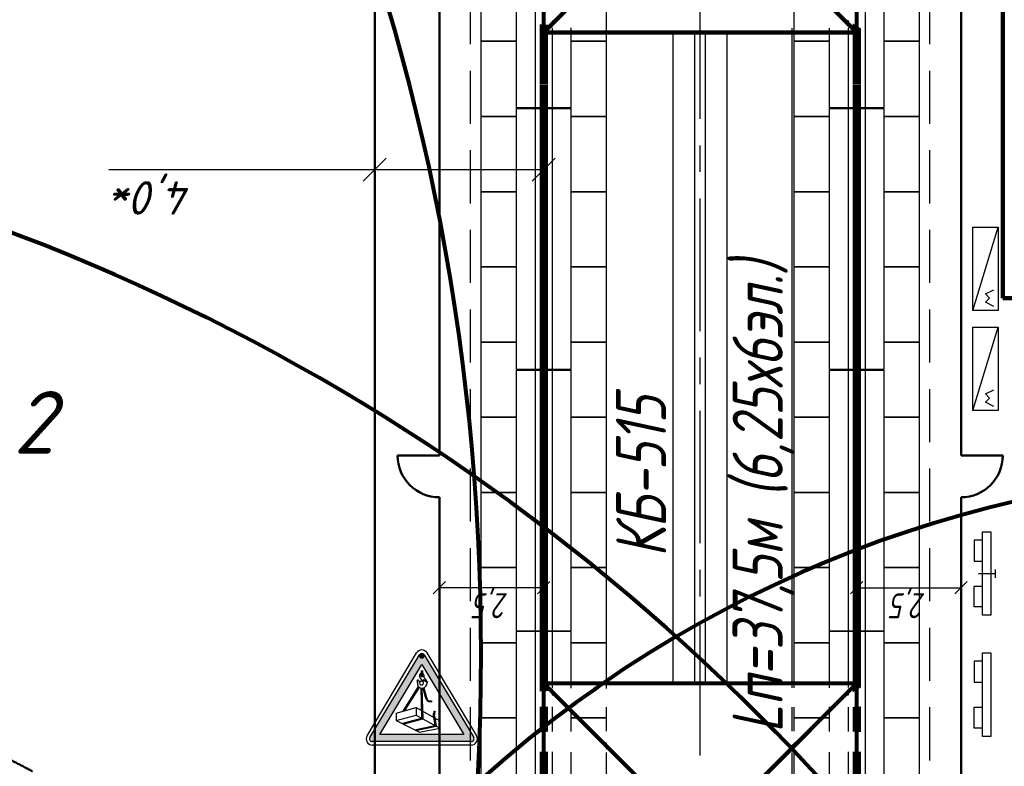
# Model space of a CAD drawing. Header units: millimetres. Extents: x 2204655785 to 2205143108, y 485765510 to 486291538.
# Tile 119 of 156: x 2205027750 to 2205051343, y 486205790 to 486223664. Entities that reach past the tile are written whole.
import ezdxf
from ezdxf.enums import TextEntityAlignment as Align
from ezdxf.lldxf.tags import DXFTag

# ---------------------------------------------------------------- set-up
doc = ezdxf.new("R2010")
doc.units = ezdxf.units.MM
doc.linetypes.add('НЕВИДИМАЯX2', pattern=[19.05, 12.7, -6.35])
doc.linetypes.add('осевая', pattern=[50.8, 31.75, -6.35, 6.35, -6.35])
for name, color, linetype in [('ППР_Автокран СКАТ-40', 7, 'Continuous'), ('ППР_Автокран_Опасная зона', 1, 'Continuous'), ('ППР_Дороги рабочие', 30, 'Continuous'), ('ППР_Кран', 7, 'Continuous'), ('ППР_Опасная зона от крана', 1, 'Continuous'), ('ППР_Плиты крана', 7, 'Continuous'), ('ППР_Привязка крана', 5, 'Continuous'), ('ППР_Привязка стоянок', 5, 'Continuous'), ('ППР_Разрез', 5, 'Continuous'), ('ППР_Стрела', 7, 'Continuous')]:
    doc.layers.add(name, color=color, linetype=linetype)
doc.styles.add('ППРк_М1-1', font='GOST_Common Italic.ttf', dxfattribs={"height": 800})
doc.styles.add('ППРк_М1-1кран', font='GOST_Common Italic.ttf', dxfattribs={"width": 0.8, "height": 600})
doc.linetypes.add('ОГРАЖДЕНИЕ_ПУТЕЙ', pattern='A,1,[2,КБ-503,S=1,R=0,X=0,Y=0],2000,[2,КБ-503,S=1,R=0,X=0,Y=0],2000,[2,КБ-503,S=1,R=0,X=0,Y=0],1351,-628,[1,ЧЕЛОВЕК,S=1,R=180,X=0,Y=-24],-461,[1,ЗНАК 4,S=1,R=180,X=0,Y=-417],-188,1372,[2,КБ-503,S=1,R=0,X=0,Y=0],1999,[2,КБ-503,S=1,R=0,X=0,Y=0],2000,[2,КБ-503,S=1,R=0,X=0,Y=0]', length=12000)
tags = doc.linetypes.add('опасная зона_Кран', pattern='A,30,-8,4,-8,30,-8,4,-8,30,-8,4,[230,Bbox.shx,S=2.5,R=0,X=0,Y=-10],-6', length=148).pattern_tags.tags
tags[24] = DXFTag(74, 5)
doc.dimstyles.new('ППРк_М1-1', dxfattribs={"dimtxt": 800, "dimasz": 550, "dimexe": 1.5, "dimexo": 0.675, "dimgap": 100, "dimtad": 1, "dimdec": 1, "dimlfac": 0.001, "dimzin": 1, "dimtxsty": 'ППРк_М1-1', "dimblk": 'OBLIQUE', "dimcen": 250, "dimclrd": 256, "dimclre": 256, "dimclrt": 256, "dimadec": 0, "dimazin": 0, "dimtfac": 1, "dimtdec": 1, "dimtmove": 0, "dimatfit": 3, "dimfxl": 1, "dimtfill": 1, "dimfrac": 2, "dimarcsym": 0})
doc.dimstyles.new('ППРк_М1-1 Кран', dxfattribs={"dimtxt": 600, "dimasz": 300, "dimexe": 1.5, "dimexo": 0.675, "dimgap": 0.675, "dimtad": 1, "dimdec": 1, "dimlfac": 0.001, "dimzin": 1, "dimtxsty": 'ППРк_М1-1кран', "dimblk": 'OBLIQUE', "dimcen": 250, "dimclrd": 256, "dimclre": 256, "dimclrt": 256, "dimadec": 0, "dimazin": 0, "dimtfac": 1, "dimtdec": 1, "dimtmove": 0, "dimatfit": 3, "dimfxl": 1, "dimfrac": 2, "dimarcsym": 0})

# ---------------------------------------------------------------- blocks, each defined once
blk = doc.blocks.new('*U374')
at = {"layer": 'ППР_Опасная зона от крана', "linetype": 'опасная зона_Кран', "lineweight": 80, "ltscale": 100}
blk.add_arc((29475, 0), 54570, 270, 90, dxfattribs=at)
at = {"style": 'ППРк_М1-1', "width": 0.8}
for tag, p, height, flags in [('ОПАСНАЯ_ЗОНА', (25480.86, 21929.55), 800, 1), ('ОТЛЕТ_ГРУЗА', (25413.72, 20678.22), 800, 1), ('Кол-во_элементов', (2695.66, -1978.25), 1200, 8)]:
    blk.add_attdef(tag, p, '', height=height, dxfattribs=dict(at, flags=flags))
at = {"style": 'ППРк_М1-1', "width": 0.8, "flags": 8}
blk.add_attdef('МАРКА_КРАНА', text='', height=1200, dxfattribs=at).set_placement((8837.5, 818.17), align=Align.CENTER)
blk.add_attdef('ВЫСОТА', text='', height=1200, dxfattribs=at).set_placement((9134.89, -8454.02), align=Align.MIDDLE_CENTER)
at = {"layer": 'Defpoints', "style": 'ППРк_М1-1', "width": 0.8, "flags": 1}
for tag, p in [('МАКСИМАЛЬНАЯ_ДЛИНА_ГРУЗА', (25470.43, 19233.22)), ('ШИРИНА_ГРУЗА', (25397.01, 17803.51))]:
    blk.add_attdef(tag, p, '', height=800, dxfattribs=at)
at = {"layer": 'ППР_Разрез', "style": 'ППРк_М1-1кран', "width": 0.8, "flags": 8}
for tag, p in [('РАЗРЕЗ2', (-1027.85, 55181.17)), ('РАЗРЕЗ', (-1731.87, -54129.29))]:
    blk.add_attdef(tag, p, '', height=800, dxfattribs=at)
at = {"layer": 'ППР_Стрела', "style": 'ППРк_М1-1кран', "width": 0.8, "flags": 8}
for tag, p in [('ВЫСОТА_КРЮКА_ГОРИЗ', (-22781.64, 24557.61)), ('ВЫСОТА_КРЮКА_НАКЛ', (-23522.06, 23711.4)), ('ГАБАРИТ_СТРЕЛЫ', (-25019.84, 21408.72)), ('ВЫЛЕТ', (-19745.38, 16966.54))]:
    blk.add_attdef(tag, p, '', height=800, rotation=317, dxfattribs=at)
blk = doc.blocks.new('Плиты пром.')
at = {"layer": 'ППР_Плиты крана'}
for points in [[(0, 650), (0, 1500), (1800, 1500), (1800, 650)], [(1800, 650), (1800, 1500), (3600, 1500), (3600, 650)], [(3600, 650), (3600, 1500), (5400, 1500), (5400, 650)], [(5400, 650), (5400, 1500), (7200, 1500), (7200, 650)], [(1800, -650), (1800, -1500), (0, -1500), (0, -650)], [(3600, -650), (3600, -1500), (1800, -1500), (1800, -650)], [(5400, -650), (5400, -1500), (3600, -1500), (3600, -650)], [(7200, -650), (7200, -1500), (5400, -1500), (5400, -650)]]:
    blk.add_lwpolyline(points, dxfattribs=at)
blk = doc.blocks.new('Балка')
at = {"layer": 'ППР_Кран'}
for p, q in [((-575, 200), (5675, 200)), ((5675, -200), (-575, -200))]:
    blk.add_line(p, q, dxfattribs=at)
blk.add_lwpolyline([(-575, 650), (5675, 650), (5675, -650), (-575, -650)], close=True, dxfattribs=at)
at = {"layer": 'ППР_Кран', "const_width": 200}
blk.add_lwpolyline([(0, 0), (6255, 0)], dxfattribs=at)
blk = doc.blocks.new('_Oblique')
at = {"color": 0, "linetype": 'ByBlock', "lineweight": -2}
blk.add_line((-0.5, -0.5), (0.5, 0.5), dxfattribs=at)
blk = doc.blocks.new('*D399')
at = {"layer": 'Defpoints', "color": 0, "linetype": 'Continuous', "lineweight": 50, "transparency": 16777216}
for p in [(6174, 6250), (6174, 6250), (6174, 3750)]:
    blk.add_point(p, dxfattribs=at)
at = {"layer": 'ППР_Привязка стоянок', "linetype": 'Continuous', "lineweight": -2, "transparency": 16777216}
for p, q in [((6174, 3750), (6174, 6250)), ((6175, 6250), (6175, 6250)), ((6175, 3750), (6175, 3750))]:
    blk.add_line(p, q, dxfattribs=at)
at = {"layer": 'ППР_Привязка стоянок', "linetype": 'Continuous', "lineweight": -2, "transparency": 16777216, "xscale": 300, "yscale": 300, "zscale": 300}
for p, rotation in [((6174, 6250), 90), ((6174, 3750), 270)]:
    blk.add_blockref('_Oblique', p, dxfattribs=dict(at, rotation=rotation))
at = {"layer": 'ППР_Привязка стоянок', "linetype": 'Continuous', "transparency": 16777216, "insert": (5813, 5000), "char_height": 600, "attachment_point": 5, "rotation": 90, "style": 'ППРк_М1-1кран'}
blk.add_mtext('2,5', dxfattribs=at)
blk = doc.blocks.new('База515')
at = {"layer": 'ППР_Кран', "linetype": 'Continuous', "const_width": 100}
for points in [[(-3750, -3750), (3750, 3750)], [(-3750, 3750), (3750, -3750)]]:
    blk.add_lwpolyline(points, dxfattribs=at)
at = {"layer": 'ППР_Кран', "linetype": 'ОГРАЖДЕНИЕ_ПУТЕЙ', "const_width": 100}
blk.add_lwpolyline([(-3750, 3750), (-3750, -3750)], dxfattribs=at)
at = {"layer": 'ППР_Кран', "linetype": 'Continuous'}
blk.add_circle((0, 0), 889, dxfattribs=at)
at = {"linetype": 'Continuous'}
for points in [[(-2013, 3898), (-1545, 3901), (-1545, 2151), (-2013, 2151)], [(-636, 3899), (-168, 3894), (-168, 2152), (-636, 2151)], [(741, 3915), (1209, 3883), (1209, 2151), (741, 2151)], [(2117, 3902), (2586, 3905), (2599, 2689), (2098, 2169)], [(3194, 3911), (3550, 3908), (3564, 3650), (3191, 3271)], [(-3390, 3309), (-2922, 2841), (-2922, 2151), (-3390, 2151)], [(-3390, -3306), (-2922, -2837), (-2922, -2151), (-3390, -2151)], [(-2013, -3885), (-1545, -3890), (-1545, -2151), (-2013, -2151)], [(-636, -3892), (-168, -3892), (-168, -2151), (-636, -2151)], [(741, -3897), (1209, -3893), (1209, -2151), (741, -2151)], [(2117, -3900), (2587, -3899), (2600, -2679), (2098, -2175)], [(3197, -3868), (3668, -3879), (3488, -3583), (3164, -3249)]]:
    blk.add_wipeout(points, dxfattribs=at)
for points in [[(-3390, 3883), (-2922, 3908), (-2922, 3007), (-3390, 3468)], [(3190, 3102), (3639, 3557), (3620, 1941), (3177, 1908)], [(2160, 2076), (2600, 2518), (2600, 2144), (2182, 2079)], [(2166, -2076), (2600, -2514), (2600, -2144), (2181, -2079)], [(3193, -3115), (3642, -3565), (3639, -1948), (3180, -1917)], [(-3390, -3905), (-2922, -3890), (-2922, -3013), (-3390, -3472)]]:
    blk.add_wipeout(points, dxfattribs=at)
at = {"layer": 'ППР_Кран', "linetype": 'Continuous', "const_width": 100}
for points in [[(-3750, 3750), (3750, 3750)], [(-3750, -3750), (3750, -3750)]]:
    blk.add_lwpolyline(points, dxfattribs=at)
at = {"layer": 'ППР_Кран', "linetype": 'ОГРАЖДЕНИЕ_ПУТЕЙ', "const_width": 100}
blk.add_lwpolyline([(3750, 3750), (3750, -3750)], dxfattribs=at)
blk = doc.blocks.new('*D407')
at = {"layer": 'Defpoints', "color": 0, "linetype": 'Continuous', "lineweight": 50, "transparency": 16777216}
for p in [(6174, -3750), (6174, -6250), (6174, -6250)]:
    blk.add_point(p, dxfattribs=at)
at = {"layer": 'ППР_Привязка стоянок', "linetype": 'Continuous', "lineweight": -2, "transparency": 16777216}
for p, q in [((6174, -3750), (6174, -6250)), ((6175, -3750), (6175, -3750)), ((6175, -6250), (6175, -6250))]:
    blk.add_line(p, q, dxfattribs=at)
at = {"layer": 'ППР_Привязка стоянок', "linetype": 'Continuous', "lineweight": -2, "transparency": 16777216, "xscale": 300, "yscale": 300, "zscale": 300}
for p, rotation in [((6174, -3750), 90), ((6174, -6250), 270)]:
    blk.add_blockref('_Oblique', p, dxfattribs=dict(at, rotation=rotation))
at = {"layer": 'ППР_Привязка стоянок', "linetype": 'Continuous', "transparency": 16777216, "insert": (5813, -5000), "char_height": 600, "attachment_point": 5, "rotation": 90, "style": 'ППРк_М1-1кран'}
blk.add_mtext('2,5', dxfattribs=at)
blk = doc.blocks.new('C')
at = {"linetype": 'Continuous', "ltscale": 0.5}
for p, q in [((10, 1), (-10, 1)), ((-10, 1), (-10, -1)), ((10, -1), (10, 1)), ((-10, -1), (10, -1)), ((-8, -1), (-8, -3)), ((-3, -3), (-3, -1)), ((3, -3), (3, -1)), ((8, -1), (8, -3)), ((-8, -3), (-3, -3)), ((8, -3), (3, -3))]:
    blk.add_line(p, q, dxfattribs=at)
blk = doc.blocks.new('A$C68180F12')
at = {"linetype": 'Continuous', "ltscale": 0.5}
for p, q in [((11, 5), (9, 5)), ((10, 1), (10, 5)), ((20, 4), (0, 4)), ((0, 4), (0, 2)), ((20, 2), (20, 4)), ((0, 2), (20, 2)), ((2, 2), (2, 0)), ((2, 0), (7, 0)), ((7, 0), (7, 2)), ((13, 0), (13, 2)), ((18, 0), (13, 0)), ((18, 2), (18, 0))]:
    blk.add_line(p, q, dxfattribs=at)
blk = doc.blocks.new('A$C49FE3ADB')
at = {"linetype": 'Continuous', "ltscale": 0.5}
for p, q in [((20, 6), (0, 6)), ((0, 0), (20, 6)), ((0, 6), (0, 0)), ((20, 0), (20, 6)), ((0, 0), (20, 0))]:
    blk.add_line(p, q, dxfattribs=at)
for p, q in [((1, 5), (2, 3)), ((4, 3), (5, 5)), ((2, 3), (3, 4)), ((3, 4), (4, 3))]:
    blk.add_line(p, q)
blk = doc.blocks.new('*D410')
at = {"layer": 'Defpoints', "color": 0, "linetype": 'Continuous', "lineweight": 50, "transparency": 16777216}
for p in [(8731, 7797), (16180, 7797), (7802, 3750)]:
    blk.add_point(p, dxfattribs=at)
at = {"layer": 'ППР_Привязка крана', "linetype": 'Continuous', "lineweight": -2, "transparency": 16777216}
for p, q in [((16180, 7797), (16180, 14170)), ((8731, 7797), (16182, 7797)), ((16180, 3750), (16180, 7797)), ((7802, 3750), (16182, 3750))]:
    blk.add_line(p, q, dxfattribs=at)
at = {"layer": 'ППР_Привязка крана', "linetype": 'Continuous', "lineweight": -2, "transparency": 16777216, "xscale": 550, "yscale": 550, "zscale": 550}
for p, rotation in [((16180, 7797), 90), ((16180, 3750), 270)]:
    blk.add_blockref('_Oblique', p, dxfattribs=dict(at, rotation=rotation))
at = {"layer": 'ППР_Привязка крана', "linetype": 'Continuous', "transparency": 16777216, "insert": (15600, 13101), "char_height": 800, "attachment_point": 5, "rotation": 90, "style": 'ППРк_М1-1', "bg_fill": 3, "box_fill_scale": 1.1, "bg_fill_color": 256, "bg_fill_true_color": 13158600, "bg_fill_transparency": 0}
blk.add_mtext('4,0*', dxfattribs=at)
blk = doc.blocks.new('*U420')
at = {"layer": 'ППР_Опасная зона от крана', "linetype": 'опасная зона_Кран', "lineweight": 80, "ltscale": 100}
blk.add_arc((135, 0), 50270, 90, 270, dxfattribs=at)
at = {"layer": 'ППР_Стрела', "linetype": 'НЕВИДИМАЯX2', "lineweight": 50, "ltscale": 100}
blk.add_arc((135, 0), 38700, 90, 270, dxfattribs=at)
at = {"style": 'ППРк_М1-1', "width": 0.8}
for tag, p, height, flags in [('ОПАСНАЯ_ЗОНА', (25480.86, 21929.55), 800, 1), ('ОТЛЕТ_ГРУЗА', (25413.72, 20678.22), 800, 1), ('Кол-во_элементов', (2695.66, -1978.25), 1200, 8)]:
    blk.add_attdef(tag, p, '', height=height, dxfattribs=dict(at, flags=flags))
at = {"style": 'ППРк_М1-1', "width": 0.8, "flags": 8}
blk.add_attdef('МАРКА_КРАНА', text='', height=1200, dxfattribs=at).set_placement((8837.5, 818.17), align=Align.CENTER)
blk.add_attdef('ВЫСОТА', text='', height=1200, dxfattribs=at).set_placement((9134.89, -8454.02), align=Align.MIDDLE_CENTER)
at = {"layer": 'Defpoints', "style": 'ППРк_М1-1', "width": 0.8, "flags": 1}
for tag, p in [('МАКСИМАЛЬНАЯ_ДЛИНА_ГРУЗА', (25470.43, 19233.22)), ('ШИРИНА_ГРУЗА', (25397.01, 17803.51))]:
    blk.add_attdef(tag, p, '', height=800, dxfattribs=at)
at = {"layer": 'ППР_Разрез', "style": 'ППРк_М1-1кран', "width": 0.8, "flags": 8}
for tag, p in [('РАЗРЕЗ2', (-1027.85, 55181.17)), ('РАЗРЕЗ', (-1731.87, -54129.29))]:
    blk.add_attdef(tag, p, '', height=800, dxfattribs=at)
at = {"layer": 'ППР_Стрела', "style": 'ППРк_М1-1кран', "width": 0.8, "flags": 8}
for tag, p in [('ВЫСОТА_КРЮКА_ГОРИЗ', (-19652.89, 21607.87)), ('ГАБАРИТ_СТРЕЛЫ', (-25019.84, 21408.72)), ('ВЫСОТА_КРЮКА_НАКЛ', (-20393.31, 20761.66)), ('ВЫЛЕТ', (-16616.63, 14016.8))]:
    blk.add_attdef(tag, p, '', height=800, rotation=317, dxfattribs=at)
blk = doc.blocks.new('Знак№3')
at = {"linetype": 'ByBlock', "ltscale": 5}
h = blk.add_hatch(color=7, dxfattribs=at)
h.paths.add_polyline_path([(122.344, 199.321), (121.457, 200.803, 0.564934), (121.373, 200.803, 4501.946377), (121.373, 200.803, 0.001609), (121.373, 200.803), (120.486, 199.321, 0.584238), (120.528, 199.248, -0.001163), (120.528, 199.248), (122.302, 199.248, 0.582969), (122.344, 199.321, -0.000216)])
h.paths.add_polyline_path([(122.166, 199.374), (120.664, 199.374), (121.415, 200.628)], flags=16)
blk.add_hatch(color=7).paths.add_polyline_path([(121.366, 200.778, 1), (121.464, 200.778, 1)])
at = {"linetype": 'ByBlock', "lineweight": 30, "ltscale": 5}
h = blk.add_hatch(color=7, dxfattribs=at)
edge = h.paths.add_edge_path()
edge.add_arc((121.564, 200.026), 0.0551, 201.3996, 226.8824)
edge.add_arc((121.555, 200.025), 0.0487, 233.4017, 261.3838)
edge.add_line((121.548, 199.977), (121.55, 199.977))
edge.add_arc((121.558, 200.025), 0.0487, 261.3838, 272.0894)
edge.add_line((121.559, 199.976), (121.591, 199.978))
edge.add_line((121.591, 199.978), (121.593, 199.963))
edge.add_line((121.593, 199.963), (121.563, 199.963))
edge.add_line((121.563, 199.963), (121.546, 199.963))
edge.add_arc((121.546, 199.973), 0.0101, 257.8564, 270, ccw=False)
edge.add_line((121.544, 199.963), (121.541, 199.964))
edge.add_arc((121.552, 200.011), 0.0487, 225.9184, 257.8564, ccw=False)
edge.add_line((121.518, 199.976), (121.506, 199.988))
edge.add_line((121.506, 199.988), (121.494, 200.007))
edge.add_line((121.494, 200.007), (121.483, 200.034))
edge.add_arc((121.527, 200.053), 0.0487, 199.5801, 203.0594, ccw=False)
edge.add_line((121.481, 200.037), (121.47, 200.068))
edge.add_arc((121.516, 200.084), 0.0487, 195.0483, 199.5801, ccw=False)
edge.add_line((121.469, 200.072), (121.433, 200.207))
edge.add_ellipse((121.419, 200.297), major_axis=(0.0646, 0.0646), ratio=1, start_angle=233.6029, end_angle=244.0849)
edge.add_ellipse((121.419, 200.297), major_axis=(0.0646, 0.0646), ratio=1, start_angle=244.0849, end_angle=323.2484)
edge.add_ellipse((121.419, 200.297), major_axis=(0.0646, 0.0646), ratio=1, start_angle=323.2484, end_angle=324.354)
edge.add_line((121.509, 200.312), (121.521, 200.303))
edge.add_line((121.521, 200.303), (121.51, 200.31))
edge.add_ellipse((121.419, 200.297), major_axis=(0.0646, 0.0646), ratio=1, start_angle=244.0849, end_angle=323.2484, ccw=False)
edge.add_line((121.449, 200.211), (121.488, 200.077))
edge.add_line((121.488, 200.077), (121.501, 200.037))
edge.add_line((121.501, 200.037), (121.513, 200.006))
h = blk.add_hatch(color=7, dxfattribs=at)
edge = h.paths.add_edge_path()
edge.add_ellipse((121.419, 200.286), major_axis=(-0.0181, 0.0785), ratio=0.997821, start_angle=117.1936, end_angle=133.9632, ccw=False)
edge.add_line((121.358, 200.234), (121.08, 199.794))
edge.add_line((121.08, 199.794), (121.114, 199.803))
edge.add_line((121.114, 199.803), (121.375, 200.219))
h = blk.add_hatch(color=7, dxfattribs=at)
edge = h.paths.add_edge_path()
edge.add_line((121.407, 199.808), (121.429, 199.795))
edge.add_line((121.429, 199.795), (121.415, 200.206))
edge.add_ellipse((121.419, 200.297), major_axis=(0.0646, 0.0646), ratio=1, start_angle=216.7994, end_angle=222.5437, ccw=False)
edge.add_ellipse((121.419, 200.286), major_axis=(-0.0181, 0.0785), ratio=0.997821, start_angle=151.3765, end_angle=157.901, ccw=False)
edge.add_line((121.397, 200.209), (121.407, 199.808))
h = blk.add_hatch(color=7, dxfattribs=at)
h.paths.add_polyline_path([(121.434, 199.653), (121.41, 199.666), (121.053, 199.575), (121.079, 199.562)])
h.paths.add_polyline_path([(121.429, 199.795), (121.407, 199.808), (121.41, 199.666), (121.434, 199.653)])
blk.add_hatch(color=7, dxfattribs=at).paths.add_polyline_path([(121.622, 199.752, 0.156262), (121.627, 199.683), (121.649, 199.671), (121.646, 199.683, -0.156262), (121.642, 199.751), (121.653, 199.775, 0.111183), (121.655, 199.781), (121.655, 199.793), (121.635, 199.793), (121.635, 199.783, -0.12136), (121.633, 199.774)])
h = blk.add_hatch(color=7, dxfattribs=at)
h.paths.add_polyline_path([(121.671, 199.523), (121.647, 199.536), (121.284, 199.461), (121.309, 199.448)])
h.paths.add_polyline_path([(121.647, 199.536), (121.671, 199.523), (121.649, 199.671), (121.627, 199.683)])
at = {"color": 7, "linetype": 'ByBlock', "ltscale": 5}
for p, q in [((120.434, 199.352), (121.321, 200.834)), ((120.486, 199.321), (121.373, 200.803)), ((121.457, 200.803), (122.344, 199.321)), ((121.508, 200.834), (122.396, 199.352)), ((120.664, 199.374), (121.415, 200.628)), ((121.415, 200.628), (122.166, 199.374)), ((121.403, 200.519), (121.403, 200.458)), ((121.403, 200.519), (121.403, 200.454)), ((121.426, 200.519), (121.426, 200.454)), ((121.451, 200.355), (121.374, 200.319)), ((121.374, 200.319), (121.449, 200.348)), ((121.375, 200.435), (121.375, 200.417)), ((121.375, 200.417), (121.375, 200.417)), ((121.382, 200.392), (121.437, 200.317)), ((121.449, 200.348), (121.521, 200.303)), ((121.521, 200.303), (121.452, 200.355)), ((121.454, 200.433), (121.454, 200.414)), ((120.954, 199.758), (121.314, 199.86)), ((120.954, 199.758), (120.954, 199.623)), ((121.314, 199.86), (121.314, 199.719)), ((121.314, 199.86), (121.735, 199.622)), ((120.954, 199.623), (121.314, 199.719)), ((120.954, 199.623), (121.376, 199.416)), ((121.314, 199.719), (121.735, 199.487)), ((121.735, 199.622), (121.735, 199.487)), ((121.376, 199.416), (121.735, 199.487)), ((122.302, 199.248), (120.528, 199.248)), ((122.166, 199.374), (120.664, 199.374)), ((122.302, 199.187), (120.528, 199.187))]:
    blk.add_line(p, q, dxfattribs=at)
at = {"color": 7, "linetype": 'ByBlock', "lineweight": 30, "ltscale": 5}
for p, q in [((121.08, 199.794), (121.358, 200.234)), ((121.114, 199.803), (121.375, 200.219)), ((121.397, 200.209), (121.41, 199.666)), ((121.415, 200.206), (121.434, 199.653)), ((121.433, 200.207), (121.469, 200.072)), ((121.449, 200.211), (121.488, 200.077)), ((121.47, 200.068), (121.481, 200.037)), ((121.483, 200.034), (121.494, 200.007)), ((121.488, 200.077), (121.501, 200.037)), ((121.494, 200.007), (121.506, 199.988)), ((121.501, 200.037), (121.513, 200.006)), ((121.506, 199.988), (121.518, 199.976)), ((121.541, 199.964), (121.544, 199.963)), ((121.546, 199.963), (121.563, 199.963)), ((121.548, 199.977), (121.55, 199.977)), ((121.559, 199.976), (121.591, 199.978)), ((121.563, 199.963), (121.593, 199.963)), ((121.591, 199.978), (121.593, 199.963)), ((121.622, 199.752), (121.634, 199.775)), ((121.622, 199.752), (121.634, 199.775)), ((121.635, 199.783), (121.635, 199.793)), ((121.635, 199.793), (121.655, 199.793)), ((121.642, 199.751), (121.653, 199.775)), ((121.655, 199.781), (121.655, 199.793)), ((121.053, 199.575), (121.41, 199.666)), ((121.079, 199.562), (121.434, 199.653)), ((121.627, 199.683), (121.647, 199.536)), ((121.646, 199.683), (121.649, 199.671)), ((121.649, 199.671), (121.671, 199.523)), ((121.284, 199.461), (121.647, 199.536)), ((121.309, 199.448), (121.671, 199.523))]:
    blk.add_line(p, q, dxfattribs=at)
at = {"color": 7, "linetype": 'ByBlock', "ltscale": 5}
for centre, radius, start, end in [((121.415, 200.778), 0.109, 30.9139, 149.0861), ((121.415, 200.778), 0.0487, 30.9139, 149.0861), ((120.528, 199.296), 0.109, 149.0861, 270), ((120.528, 199.296), 0.0487, 149.0861, 270), ((122.302, 199.296), 0.109, 270, 30.9139), ((122.302, 199.296), 0.0487, 270, 30.9139)]:
    blk.add_arc(centre, radius, start, end, dxfattribs=at)
at = {"color": 7, "linetype": 'ByBlock', "lineweight": 30, "ltscale": 5}
for centre, radius, start, end in [((121.516, 200.084), 0.0487, 195.0483, 199.5801), ((121.527, 200.053), 0.0487, 199.5801, 203.0594), ((121.564, 200.026), 0.0551, 201.3996, 226.8824), ((121.552, 200.011), 0.0487, 225.9184, 257.8564), ((121.555, 200.025), 0.0487, 233.4017, 261.3838), ((121.546, 199.973), 0.0101, 257.8564, 270), ((121.558, 200.025), 0.0487, 261.3838, 272.0894), ((121.731, 199.724), 0.112, 165.8316, 201.3569), ((121.617, 199.783), 0.0177, 336.1966, 0.7276), ((121.751, 199.724), 0.112, 165.8316, 201.3569), ((121.641, 199.781), 0.0134, 334.6229, 0)]:
    blk.add_arc(centre, radius, start, end, dxfattribs=at)
at = {"color": 7, "linetype": 'ByBlock', "ltscale": 5}
for centre, major_axis, ratio, start_param, end_param in [((121.415, 200.434), (-0.028, 0.028), 1, -0.487782, 0.755424), ((121.415, 200.434), (-0.0164, 0.0164), 1, -0.261799, 4.974188), ((121.415, 200.454), (0.00821, 0.00821), 1, 2.356194, 5.497787), ((121.415, 200.434), (0.028, 0.028), 1, 5.45721, 6.770967), ((121.343, 200.338), (-0.00861, 0.00861), 1, -1.301728, 1.326012), ((121.343, 200.338), (-0.00861, 0.00861), 1, 1.217135, 1.410532), ((121.343, 200.337), (-0.00861, 0.00861), 1, 1.248628, 1.374585), ((121.343, 200.338), (-0.00861, 0.00861), 1, 1.238959, 1.386845), ((121.285, 200.304), (0.0388, 0.0388), 1, 5.425525, 6.024186), ((121.419, 200.286), (-0.0181, 0.0785), 0.997821, 1.173602, 2.755892), ((121.322, 200.3), (-0.0388, 0.0388), 1, 3.894134, 4.986855), ((121.414, 200.416), (-0.028, 0.028), 1, 0.750122, 1.419335), ((121.41, 200.297), (-0.0237, 0.0237), 1, 0.750122, 4.570422), ((121.419, 200.297), (0.0646, 0.0646), 1, 3.783863, 6.520451), ((121.486, 200.403), (0.0241, 0.0241), 1, 2.254164, 3.313663), ((121.414, 200.416), (0.028, 0.028), 1, 5.256394, 5.462511)]:
    blk.add_ellipse(centre, major_axis=major_axis, ratio=ratio, start_param=start_param, end_param=end_param, dxfattribs=at)
blk = doc.blocks.new('*U778')
at = {"layer": 'ППР_Автокран_Опасная зона', "color": 1, "linetype": 'опасная зона_Кран', "lineweight": 80, "ltscale": 100}
blk.add_arc((-3.65, 4.56), 29000, 319.788537, 219.788112, dxfattribs=at)
at = {"layer": 'ППР_Автокран_Опасная зона', "color": 5, "xscale": 1338.282510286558, "yscale": 1338.282510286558, "zscale": 1338.282510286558}
blk.add_blockref('Знак№3', (-183279.38, -244151.02), dxfattribs=at)
blk = doc.blocks.new('*U397')
at = {"layer": 'ППР_Кран', "linetype": 'ОГРАЖДЕНИЕ_ПУТЕЙ', "lineweight": 50}
for p, q in [((9337.5, 6250), (9337.5, 7250)), ((-8900, 6250), (8337.5, 6250)), ((8337.5, -6250), (-8900, -6250)), ((32245, -6250), (9337.5, -6250)), ((9337.5, -6250), (9337.5, -7250))]:
    blk.add_line(p, q, dxfattribs=at)
at = {"layer": 'ППР_Кран', "linetype": 'НЕВИДИМАЯX2', "lineweight": 30, "ltscale": 100}
blk.add_line((135, -5500), (23215, -5500), dxfattribs=at)
at = {"layer": 'ППР_Кран', "linetype": 'ОГРАЖДЕНИЕ_ПУТЕЙ', "lineweight": 50}
for centre, start, end in [((9337.5, 6250), 90, 180), ((9337.5, -6250), 180, 270)]:
    blk.add_arc(centre, 1000, start, end, dxfattribs=at)
for p in [(-545, 3750), (6655, 3750), (-545, -3750), (6655, -3750), (10255, -3750)]:
    blk.add_blockref('Плиты пром.', p)
at = {"layer": 'ППР_Кран'}
for p in [(-545, 3750), (18235, 3750), (-545, -3750), (5710, -3750), (11970, -3750), (18235, -3750)]:
    blk.add_blockref('Балка', p, dxfattribs=at)
at = {"layer": 'ППР_Кран', "linetype": 'Continuous', "ltscale": 0.5, "xscale": -100, "yscale": 100, "zscale": 100, "rotation": 180}
blk.add_blockref('C', (3612.84, -6865), dxfattribs=at)
at = {"layer": 'ППР_Кран', "xscale": -100, "yscale": 100, "zscale": 100, "rotation": 180}
for name, p in [('A$C68180F12', (5512.84, -6565)), ('A$C49FE3ADB', (10412.84, -6536.13)), ('A$C49FE3ADB', (12806.84, -6536.13))]:
    blk.add_blockref(name, p, dxfattribs=at)
at = {"style": 'ППРк_М1-1', "width": 0.8, "flags": 1}
for tag, p in [('ОПАСНАЯ_ЗОНА', (25480.86, 21929.55)), ('ОТЛЕТ_ГРУЗА', (25413.72, 20678.22))]:
    blk.add_attdef(tag, p, '', height=800, dxfattribs=at)
at = {"style": 'ППРк_М1-1', "width": 0.8, "flags": 8}
blk.add_attdef('МАРКА_КРАНА', text='', height=1200, dxfattribs=at).set_placement((8837.5, 818.17), align=Align.CENTER)
blk.add_attdef('ВЫСОТА', text='', height=1200, dxfattribs=at).set_placement((9134.89, -8454.02), align=Align.MIDDLE_CENTER)
at = {"layer": 'Defpoints', "style": 'ППРк_М1-1', "width": 0.8, "flags": 1}
for tag, p in [('МАКСИМАЛЬНАЯ_ДЛИНА_ГРУЗА', (25470.43, 19233.22)), ('ШИРИНА_ГРУЗА', (25397.01, 17803.51))]:
    blk.add_attdef(tag, p, '', height=800, dxfattribs=at)
at = {"layer": 'ППР_Разрез', "style": 'ППРк_М1-1кран', "width": 0.8, "flags": 8}
for tag, p in [('РАЗРЕЗ2', (-1027.85, 55181.17)), ('РАЗРЕЗ', (-1731.87, -54129.29))]:
    blk.add_attdef(tag, p, '', height=800, dxfattribs=at)
at = {"layer": 'ППР_Стрела', "style": 'ППРк_М1-1кран', "width": 0.8, "flags": 8}
for tag, p in [('ВЫСОТА_КРЮКА_ГОРИЗ', (-19652.89, 21607.87)), ('ГАБАРИТ_СТРЕЛЫ', (-25019.84, 21408.72)), ('ВЫСОТА_КРЮКА_НАКЛ', (-20393.31, 20761.66)), ('ВЫЛЕТ', (-16616.63, 14016.8))]:
    blk.add_attdef(tag, p, '', height=800, rotation=317, dxfattribs=at)
at = {"layer": 'ППР_Привязка стоянок', "linetype": 'Continuous'}
for base, p1, p2, angle, picture, middle in [((6173.84, 6250), (6173.84, 3750), (6173.84, 6250), 90, '*D399', (5813.17, 5000)), ((6173.84, -6250), (6173.84, -3750), (6173.84, -6250), 270, '*D407', (5813.17, -5000))]:
    dim = blk.add_linear_dim(base=base, p1=p1, p2=p2, angle=angle, dimstyle='ППРк_М1-1 Кран', dxfattribs=at)
    dim.commit()
    dim.dimension.update_dxf_attribs({"geometry": picture, "text_midpoint": middle})
at = {"layer": 'ППР_Кран', "linetype": 'Continuous'}
blk.add_blockref('База515', (135, 0), dxfattribs=at)
at = {"layer": 'ППР_Кран', "linetype": 'Continuous', "xscale": -1}
blk.add_blockref('База515', (23215, 0), dxfattribs=at)
at = {"layer": 'ППР_Привязка крана', "linetype": 'Continuous'}
dim = blk.add_linear_dim(base=(16180.28, 7797.42), p1=(7801.74, 3750), p2=(8730.62, 7797.42), angle=90, text='<>*', dimstyle='ППРк_М1-1', override={"dimscale": 0}, dxfattribs=at)
dim.commit()
dim.dimension.update_dxf_attribs({"geometry": '*D410', "text_midpoint": (16180.28, 13101.04), "dimtype": 160})
at = {"layer": 'ППР_Кран', "linetype": 'ОГРАЖДЕНИЕ_ПУТЕЙ', "lineweight": 50}
blk.add_line((9337.5, 6250), (32245, 6250), dxfattribs=at)
at = {"layer": 'ППР_Кран', "linetype": 'НЕВИДИМАЯX2', "lineweight": 30, "ltscale": 100}
blk.add_line((135, 5500), (23215, 5500), dxfattribs=at)
at = {"layer": 'ППР_Кран', "linetype": 'Continuous'}
for p, q in [((3885, 650), (19465, 650)), ((3885, 125), (19465, 125)), ((3885, -125), (19465, -125)), ((3885, -650), (19465, -650))]:
    blk.add_line(p, q, dxfattribs=at)
at = {"layer": 'ППР_Кран', "linetype": 'осевая', "ltscale": 100}
blk.add_line((-8003.16, 0), (31572.84, 0), dxfattribs=at)
for p in [(10255, 3750), (13855, 3750), (17455, 3750), (13855, -3750), (17455, -3750)]:
    blk.add_blockref('Плиты пром.', p)
at = {"layer": 'ППР_Кран'}
for p in [(5710, 3750), (11970, 3750)]:
    blk.add_blockref('Балка', p, dxfattribs=at)
at = {"style": 'ППРк_М1-1', "width": 0.8, "flags": 8}
blk.add_attdef('Кол-во_элементов', (2695.66, -1978.25), '', height=1200, dxfattribs=at)

msp = doc.modelspace()

# ---------------------------------------------------------------- linework, layer by layer
at = {"color": 3}
msp.add_lwpolyline([(2205034258, 486243594), (2205016658, 486243594, 0.414214), (2205004658, 486231594), (2205004658, 486200194, 0.414214), (2205016658, 486188194), (2205034258, 486188194, 0.414214), (2205046258, 486200194), (2205046258, 486231594, 0.414214)], format="xyb", close=True, dxfattribs=at)
at = {"color": 3, "lineweight": 50}
msp.add_lwpolyline([(2205036258, 486233594), (2205014658, 486233594), (2205014658, 486198194), (2205036258, 486198194)], close=True, dxfattribs=at)

# ---------------------------------------------------------------- next in the draw order: block references
msp.add_blockref('*U374', (2204954762, 486208476))

# ---------------------------------------------------------------- next in the draw order: block references
ref = msp.add_blockref('*U397', (2205044056, 486203892), dxfattribs=dict(rotation=90))
ref.add_attrib('Кол-во_элементов', 'Lп=37,5м (6,25х6эл.)', (2205046034, 486206588), dxfattribs={"height": 1200, "rotation": 90, "style": 'ППРк_М1-1', "width": 0.8})
ref.add_attrib('МАРКА_КРАНА', 'КБ-515', dxfattribs={"height": 1200, "rotation": 90, "style": 'ППРк_М1-1', "width": 0.8}).set_placement((2205043238, 486212730), align=Align.CENTER)

# ---------------------------------------------------------------- next in the draw order: block references
at = {"rotation": 270}
msp.add_blockref('*U420', (2205009908, 486171615), dxfattribs=at)

# ---------------------------------------------------------------- next in the draw order: linework, layer by layer
at = {"layer": 'ППР_Дороги рабочие', "lineweight": 100}
for q in [(2205051306, 486237137), (2205066258, 486217001)]:
    msp.add_line((2205051306, 486217001), q, dxfattribs=at)

# ---------------------------------------------------------------- next in the draw order: block references
at = {"layer": 'ППР_Автокран СКАТ-40'}
msp.add_blockref('*U778', (2205058177, 486183882), dxfattribs=at)

# ---------------------------------------------------------------- next in the draw order: texts
at = {"insert": (2205021041, 486214773), "char_height": 1500, "attachment_point": 1, "style": 'ППРк_М1-1', "bg_fill": 3, "box_fill_scale": 1.5, "bg_fill_color": 256, "bg_fill_transparency": 0}
msp.add_mtext_dynamic_manual_height_columns('Корпус 2^J25 эт', width=9713.85, gutter_width=10495, heights=[5302], dxfattribs=at)

# ---------------------------------------------------------------- next in the draw order: linework, layer by layer
msp.add_lwpolyline([(2204928856, 486241176), (2205047258, 486241176), (2205047258, 486237137), (2205051306, 486237137), (2205051306, 486217001), (2205066258, 486217001), (2205066258, 486194508), (2205062758, 486192488), (2205062758, 486188632), (2205053758, 486188632), (2205053758, 486176632), (2205062758, 486176632), (2205062758, 486171488), (2205066258, 486169467), (2205066258, 486124029, -0.414214)], format="xyb")

doc.saveas('drawing.dxf')
